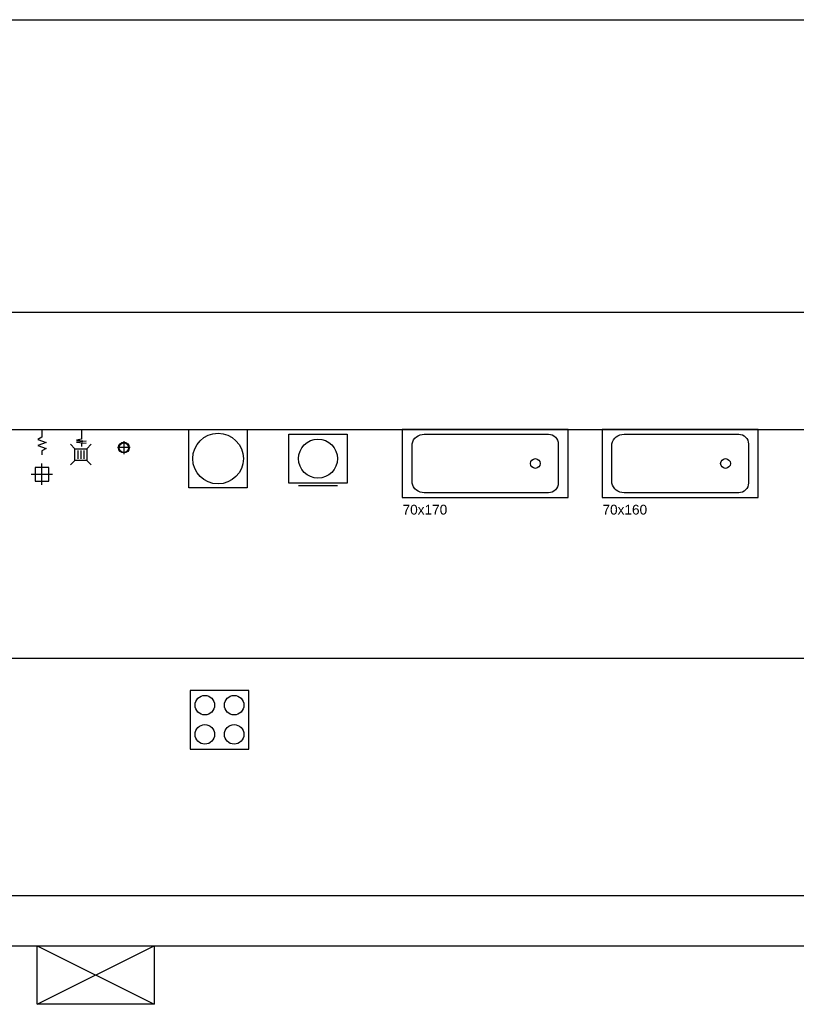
# Model space of a CAD drawing. Header units: inches. Extents: x 0 to 111471, y -105323 to 11070.
# Tile 73 of 256: x 4099 to 4895, y 4233 to 5242. Entities that reach past the tile are written whole.
import ezdxf

# ---------------------------------------------------------------- set-up
doc = ezdxf.new("R2010")
doc.units = ezdxf.units.IN
doc.header["$MEASUREMENT"] = 0
doc.layers.add('0 - POMOCNICZE', color=6, linetype='Continuous', plot=False)
doc.styles.get("Standard").update_dxf_attribs({"font": 'arial.ttf'})

# ---------------------------------------------------------------- blocks, each defined once
blk = doc.blocks.new('A$C362F2EF5')
blk.add_lwpolyline([(-120, 0), (0, 0), (0, -60), (-120, -60)], close=True)
blk.add_lwpolyline([(0, -60), (-120, 0), (0, 0), (-120, -60)])
blk = doc.blocks.new('kratka 2')
for p, q in [((6057.1, -8347.9), (6057.1, -8357.9)), ((6057.1, -8357.9), (6052.1, -8358.9)), ((6050.5, -8367.8), (6046, -8363.2)), ((6050.5, -8379.8), (6050.5, -8367.8)), ((6050.5, -8367.8), (6062.5, -8367.8)), ((6052.1, -8358.9), (6062.1, -8359.9)), ((6062.1, -8359.9), (6052.1, -8360.9)), ((6052.1, -8360.9), (6062.1, -8361.9)), ((6062.1, -8361.9), (6057.1, -8362.4)), ((6057.1, -8362.4), (6057.1, -8365.4)), ((6062.5, -8367.8), (6067.1, -8363.2)), ((6062.5, -8367.8), (6062.5, -8379.8)), ((6053.5, -8369.7), (6053.5, -8378.1)), ((6056.5, -8369.7), (6056.5, -8378.1)), ((6059.5, -8369.7), (6059.5, -8378.1)), ((6050.5, -8379.8), (6046, -8384.4)), ((6062.5, -8379.8), (6050.5, -8379.8)), ((6062.5, -8379.8), (6067.1, -8384.4))]:
    blk.add_line(p, q)
blk = doc.blocks.new('pralka')
blk.add_lwpolyline([(-30, -60), (-30, 0), (30, 0), (30, -60)], close=True)
blk.add_circle((0, -30), 26)
blk = doc.blocks.new('kratka1')
for points in [[(6016.6, -8347.9), (6016.6, -8355.9), (6012.3, -8358.4), (6021, -8361.4), (6012.3, -8364.4), (6021, -8367.4), (6016.6, -8369.9), (6016.6, -8373.9)], [(6016.6, -8404.9), (6016.6, -8382.9)], [(6005.6, -8393.9), (6027.6, -8393.9)]]:
    blk.add_lwpolyline(points)
blk.add_lwpolyline([(6023.6, -8386.9), (6009.6, -8386.9), (6009.6, -8400.9), (6023.6, -8400.9)], close=True)
blk = doc.blocks.new('wanna 70x170')
blk.add_lwpolyline([(0, -35), (0, 0), (0, 35), (-170, 35), (-170, 0), (-170, -35)], close=True)
for points in [[(-10, -20, -0.414214), (-20, -30), (-147.5, -30, -0.365938), (-160, -20), (-160, 0), (-160, 20, -0.365938), (-147.5, 30), (-20, 30, -0.414214), (-10, 20), (-10, 0)], [(-33.5, -5, -1), (-33.5, 5, -1)]]:
    blk.add_lwpolyline(points, format="xyb", close=True)
blk = doc.blocks.new('wanna 70x160')
blk.add_lwpolyline([(0, -70), (0, -35), (0, 0), (-160, 0), (-160, -35), (-160, -70)], close=True)
for points in [[(-10, -55, -0.414214), (-20, -65), (-137.5, -65, -0.365938), (-150, -55), (-150, -35), (-150, -15, -0.365938), (-137.5, -5), (-20, -5, -0.414214), (-10, -15), (-10, -35)], [(-33.5, -40, -1), (-33.5, -30, -1)]]:
    blk.add_lwpolyline(points, format="xyb", close=True)
blk = doc.blocks.new('pralak slim')
blk.add_lwpolyline([(-30, 0), (30, 0), (30, -50), (-30, -50)], close=True)
blk.add_lwpolyline([(20, -53), (-20, -53)])
blk.add_circle((0, -25), 20)
blk = doc.blocks.new('pion')
for p, q in [((6.6, 0), (-6.6, 0)), ((0, 6.6), (0, -6.6))]:
    blk.add_line(p, q)
for radius in [5.5, 4.95]:
    blk.add_circle((0, 0), radius)
blk = doc.blocks.new('kuchnia1')
for p, q in [((0, 0), (0, -60)), ((60, 0), (0, 0)), ((60, -60), (60, 0)), ((0, -60), (60, -60))]:
    blk.add_line(p, q)
for centre in [(15, -15), (45, -15), (15, -45), (45, -45)]:
    blk.add_circle(centre, 10)

msp = doc.modelspace()

# ---------------------------------------------------------------- linework, layer by layer
for points in [[(2724.417, 5242.492), (7071.558, 5242.492), (7071.558, 5242.492)], [(2724.417, 4942.492), (7071.558, 4942.492), (7071.558, 4942.492)], [(2724.417, 4587.888), (7071.558, 4587.888), (7071.558, 4587.888)], [(2724.417, 4344.438), (7071.558, 4344.438), (7071.558, 4344.438)]]:
    msp.add_lwpolyline(points)
at = {"layer": '0 - POMOCNICZE'}
for points in [[(2724.417, 4822.483), (5158.035, 4822.483)], [(2724.417, 4293.014), (5089.943, 4293.014)]]:
    msp.add_lwpolyline(points, dxfattribs=at)

# ---------------------------------------------------------------- block references
for name, p in [('kratka1', (-1895.039, 13170.372)), ('kratka 2', (-1895.039, 13170.372)), ('pralka', (4302.203, 4822.483)), ('pralak slim', (4404.744, 4817.483)), ('wanna 70x170', (4661.254, 4787.483)), ('wanna 70x160', (4856.309, 4822.483)), ('pion', (4205.631, 4803.77)), ('kuchnia1', (4273.724, 4554.732))]:
    msp.add_blockref(name, p)
at = {"rotation": 180}
msp.add_blockref('A$C362F2EF5', (4116.753, 4233.014), dxfattribs=at)

# ---------------------------------------------------------------- texts
for s, p in [('70x170', (4491.531, 4735.146)), ('70x160', (4696.587, 4735.146))]:
    msp.add_text(s, height=10, rotation=0.000002).set_placement(p)

doc.saveas('drawing.dxf')
